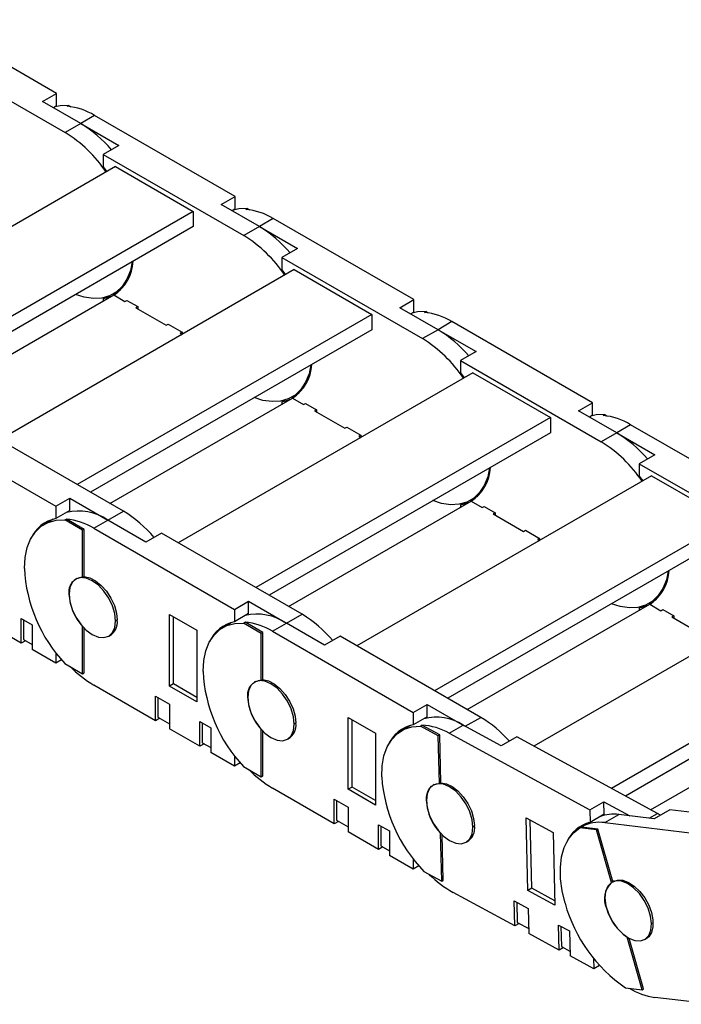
# Model space of a CAD drawing. Header units: inches. Extents: x 0 to 66, y 0 to 51.
# Tile 8 of 10: x 53.5 to 58.3, y 34.7 to 41.7. Entities that reach past the tile are written whole.
import ezdxf

# ---------------------------------------------------------------- set-up
doc = ezdxf.new("R2010")
doc.units = ezdxf.units.IN
doc.header["$LTSCALE"] = 6
doc.header["$MEASUREMENT"] = 0

msp = doc.modelspace()

# ---------------------------------------------------------------- linework, layer by layer
for p, q in [((53.79, 41.2179), (52.7823, 41.7997)), ((52.8435, 41.52), (53.8513, 40.9383)), ((53.6898, 41.1601), (53.79, 41.2179)), ((53.79, 41.1292), (53.79, 41.2179)), ((53.9626, 41.0026), (53.6898, 41.1601)), ((53.79, 41.1292), (53.7667, 41.1157)), ((53.8655, 41.1261), (53.8766, 41.1325)), ((53.8766, 41.1325), (53.8928, 41.1232)), ((54.0628, 41.0604), (53.9626, 41.0026)), ((55.0706, 40.4786), (54.0628, 41.0604)), ((53.9626, 41.0026), (53.8513, 40.9383)), ((53.9626, 41.0026), (54.2354, 40.8451)), ((54.2354, 40.8451), (54.1241, 40.7808)), ((54.1241, 40.7808), (54.1241, 40.692)), ((54.1241, 40.7808), (55.1319, 40.199)), ((54.2131, 40.6939), (52.1002, 39.4742)), ((54.1241, 40.692), (54.1491, 40.657)), ((54.2131, 40.6939), (54.7699, 40.3725)), ((54.9704, 40.4208), (55.0706, 40.4786)), ((55.0706, 40.3899), (55.0706, 40.4786)), ((55.2432, 40.2633), (54.9704, 40.4208)), ((55.1461, 40.3868), (55.1572, 40.3933)), ((55.1572, 40.3933), (55.1734, 40.3839)), ((54.7699, 40.3725), (52.657, 39.1528)), ((54.7699, 40.3725), (54.7699, 40.2632)), ((55.0706, 40.3899), (55.0473, 40.3764)), ((55.3434, 40.3211), (55.2432, 40.2633)), ((56.3512, 39.7394), (55.3434, 40.3211)), ((54.7699, 40.2632), (52.7517, 39.0981)), ((55.2432, 40.2633), (55.1319, 40.199)), ((55.2432, 40.2633), (55.516, 40.1058)), ((55.516, 40.1058), (55.4047, 40.0415)), ((55.4047, 40.0415), (55.4047, 39.9528)), ((55.4047, 40.0415), (56.4124, 39.4597)), ((55.4937, 39.9547), (53.3808, 38.7349)), ((55.4047, 39.9528), (55.4297, 39.9178)), ((55.4937, 39.9547), (56.0505, 39.6333)), ((52.891, 39.0177), (54.1993, 39.773)), ((54.1482, 39.7583), (54.1241, 39.7444)), ((54.1957, 39.779), (54.248, 39.8092)), ((54.1993, 39.773), (54.28, 39.7263)), ((54.1241, 39.7444), (54.1241, 39.7296)), ((54.28, 39.7263), (54.2939, 39.7344)), ((54.2939, 39.7344), (54.3719, 39.6894)), ((54.2939, 39.7344), (54.2939, 39.7344)), ((54.3718, 39.6894), (54.3579, 39.6814)), ((54.3719, 39.6894), (54.3719, 39.6733)), ((56.251, 39.6815), (56.3512, 39.7394)), ((56.3512, 39.6506), (56.3512, 39.7394)), ((56.0505, 39.6333), (53.9376, 38.4135)), ((54.3579, 39.6814), (54.5751, 39.556)), ((56.0505, 39.6333), (56.0505, 39.524)), ((56.5238, 39.524), (56.251, 39.6815)), ((56.3512, 39.6506), (56.3278, 39.6371)), ((56.4267, 39.6476), (56.4378, 39.654)), ((56.4378, 39.654), (56.454, 39.6447)), ((54.5751, 39.556), (54.589, 39.564)), ((54.589, 39.564), (54.6892, 39.5062)), ((54.589, 39.564), (54.589, 39.564)), ((56.624, 39.5819), (56.5238, 39.524)), ((57.6318, 39.0001), (56.624, 39.5819)), ((56.0505, 39.524), (54.0322, 38.3589)), ((54.6892, 39.5062), (54.6753, 39.4982)), ((54.6753, 39.4982), (54.6891, 39.4902)), ((54.6892, 39.5062), (54.6892, 39.4903)), ((56.5238, 39.524), (56.4124, 39.4597)), ((56.5238, 39.524), (56.7966, 39.3665)), ((56.7966, 39.3665), (56.6853, 39.3022)), ((56.6853, 39.3022), (56.6853, 39.2135)), ((56.6853, 39.3022), (57.693, 38.7205)), ((56.7743, 39.2154), (54.6614, 37.9957)), ((56.6853, 39.2135), (56.7103, 39.1785)), ((56.7743, 39.2154), (57.331, 38.894)), ((55.4763, 39.0397), (55.5286, 39.0699)), ((54.1716, 38.2784), (55.4798, 39.0337)), ((55.4287, 39.019), (55.4047, 39.0051)), ((55.4047, 39.0051), (55.4047, 38.9903)), ((55.4798, 39.0337), (55.5606, 38.9871)), ((55.5606, 38.9871), (55.5745, 38.9951)), ((55.5745, 38.9951), (55.6524, 38.9501)), ((55.5745, 38.9951), (55.5745, 38.9951)), ((57.5316, 38.9423), (57.6318, 39.0001)), ((57.6318, 38.9114), (57.6318, 39.0001)), ((55.6524, 38.9501), (55.6385, 38.9421)), ((55.6385, 38.9421), (55.8557, 38.8167)), ((55.6524, 38.9501), (55.6524, 38.9341)), ((57.8044, 38.7848), (57.5316, 38.9423)), ((57.6318, 38.9114), (57.6084, 38.8979)), ((57.7073, 38.9083), (57.7184, 38.9147)), ((57.7184, 38.9147), (57.7346, 38.9054)), ((52.7767, 38.8394), (53.7845, 38.2576)), ((57.331, 38.894), (55.2182, 37.6742)), ((57.331, 38.894), (57.331, 38.7847)), ((57.9046, 38.8426), (57.8044, 38.7848)), ((58.9124, 38.2608), (57.9046, 38.8426)), ((54.2689, 38.2223), (53.2611, 38.804)), ((57.331, 38.7847), (55.3128, 37.6196)), ((55.8557, 38.8167), (55.8696, 38.8248)), ((55.8696, 38.8248), (55.9698, 38.7669)), ((55.8696, 38.8247), (55.8696, 38.8248)), ((57.8044, 38.7848), (57.693, 38.7205)), ((57.8044, 38.7848), (58.0772, 38.6273)), ((55.9698, 38.7669), (55.9559, 38.7589)), ((55.9559, 38.7589), (55.9697, 38.7509)), ((55.9698, 38.7669), (55.9698, 38.751)), ((58.0772, 38.6273), (57.9659, 38.563)), ((57.9659, 38.563), (57.9659, 38.4742)), ((57.9659, 38.563), (58.9736, 37.9812)), ((58.0549, 38.4761), (55.942, 37.2564)), ((57.9659, 38.4742), (57.9909, 38.4392)), ((58.0549, 38.4761), (58.6116, 38.1547)), ((53.7845, 38.2576), (53.8847, 38.3155)), ((53.8847, 38.2267), (53.8847, 38.3155)), ((53.8847, 38.3155), (54.1575, 38.158)), ((55.4521, 37.5392), (56.7604, 38.2944)), ((56.7093, 38.2797), (56.6853, 38.2658)), ((56.7569, 38.3005), (56.8091, 38.3306)), ((56.7604, 38.2944), (56.8412, 38.2478)), ((53.7845, 38.2576), (53.7845, 38.1689)), ((53.8847, 38.2267), (53.7845, 38.1689)), ((54.1575, 38.158), (54.2689, 38.2223)), ((56.6853, 38.2658), (56.6853, 38.251)), ((56.8412, 38.2478), (56.8551, 38.2558)), ((56.8551, 38.2559), (56.933, 38.2109)), ((56.8551, 38.2558), (56.8551, 38.2559)), ((56.933, 38.2109), (56.9191, 38.2028)), ((56.9191, 38.2028), (57.1363, 38.0775)), ((56.933, 38.2109), (56.933, 38.1948)), ((53.7651, 38.1644), (53.7017, 38.1278)), ((53.8488, 38.1594), (53.8599, 38.1658)), ((53.9765, 38.0857), (53.8488, 38.1594)), ((53.9877, 38.0921), (53.8599, 38.1658)), ((54.0573, 38.1001), (54.1575, 38.158)), ((54.4303, 38.0005), (54.1575, 38.158)), ((58.6116, 38.1547), (56.4988, 36.935)), ((53.9877, 38.0921), (53.9765, 38.0857)), ((53.9765, 37.747), (53.9765, 38.0857)), ((53.9877, 37.7534), (53.9877, 38.0921)), ((54.0573, 38.1001), (55.065, 37.5184)), ((54.5417, 38.0648), (54.4303, 38.0005)), ((55.5494, 37.483), (54.5417, 38.0648)), ((57.1363, 38.0775), (57.1502, 38.0855)), ((57.1502, 38.0855), (57.2504, 38.0277)), ((57.1502, 38.0855), (57.1502, 38.0855)), ((58.6116, 38.0454), (56.5934, 36.8803)), ((57.2504, 38.0277), (57.2364, 38.0196)), ((57.2364, 38.0196), (57.2503, 38.0117)), ((57.2504, 38.0277), (57.2504, 38.0117)), ((53.9349, 37.7396), (53.928, 37.7357)), ((53.9765, 37.747), (53.9877, 37.7534)), ((59.3223, 37.7561), (57.2104, 36.5369)), ((53.8788, 37.6277), (53.8791, 37.6279)), ((55.065, 37.5184), (55.1653, 37.5762)), ((55.1653, 37.4875), (55.1653, 37.5762)), ((55.1653, 37.5762), (55.4381, 37.4187)), ((58.0375, 37.5612), (58.0897, 37.5914)), ((55.065, 37.5184), (55.065, 37.4296)), ((56.7327, 36.7999), (58.041, 37.5552)), ((57.9899, 37.5405), (57.9659, 37.5266)), ((57.9659, 37.5266), (57.9659, 37.5118)), ((58.041, 37.5552), (58.1218, 37.5085)), ((58.1218, 37.5085), (58.1357, 37.5166)), ((58.1357, 37.5166), (58.2136, 37.4716)), ((58.1357, 37.5166), (58.1357, 37.5166)), ((53.5367, 37.4523), (53.6146, 37.4073)), ((53.5367, 37.2755), (53.5367, 37.4523)), ((53.5535, 37.4426), (53.5535, 37.3012)), ((54.2246, 37.4413), (54.2132, 37.4347)), ((54.6001, 36.967), (54.6001, 37.4813)), ((54.6001, 37.4813), (54.795, 37.3689)), ((54.628, 36.9831), (54.628, 37.4653)), ((55.1653, 37.4875), (55.065, 37.4296)), ((55.1294, 37.4201), (55.1405, 37.4266)), ((55.2683, 37.3528), (55.1405, 37.4266)), ((55.4381, 37.4187), (55.5494, 37.483)), ((59.8789, 37.4531), (57.7669, 36.2339)), ((58.2136, 37.4716), (58.1997, 37.4636)), ((58.1997, 37.4636), (58.4169, 37.3382)), ((58.2136, 37.4716), (58.2136, 37.4555)), ((53.5367, 37.2755), (53.3196, 37.4009)), ((53.6146, 37.4073), (53.6146, 37.2305)), ((53.9768, 37.3957), (53.9765, 37.3956)), ((53.9765, 37.0569), (53.9765, 37.3956)), ((53.9877, 37.0634), (53.9877, 37.3842)), ((54.795, 37.3689), (54.795, 36.8545)), ((55.0456, 37.4251), (54.9823, 37.3885)), ((55.2571, 37.3464), (55.1294, 37.4201)), ((55.3379, 37.3609), (55.4381, 37.4187)), ((55.3379, 37.3609), (56.3456, 36.7791)), ((55.7109, 37.2612), (55.4381, 37.4187)), ((53.5673, 37.2932), (53.5367, 37.2755)), ((53.5535, 37.3012), (53.6146, 37.2659)), ((54.1642, 37.3265), (54.1822, 37.3369)), ((55.2683, 37.3528), (55.2571, 37.3464)), ((55.2571, 37.0077), (55.2571, 37.3464)), ((55.2683, 37.0142), (55.2683, 37.3528)), ((55.8223, 37.3255), (55.7109, 37.2612)), ((56.83, 36.7437), (55.8223, 37.3255)), ((59.8816, 37.3423), (57.8671, 36.1793)), ((53.7845, 37.1325), (53.6146, 37.2305)), ((53.7845, 37.2077), (53.7845, 37.1325)), ((53.8259, 37.1564), (53.7845, 37.1325)), ((53.8488, 37.1307), (53.9765, 37.0569)), ((53.9765, 37.0569), (53.9877, 37.0634)), ((55.2571, 37.0077), (55.2683, 37.0142)), ((54.4999, 36.7194), (54.0573, 36.975)), ((54.628, 36.9831), (54.6001, 36.967)), ((54.795, 36.8545), (54.6001, 36.967)), ((54.795, 36.8866), (54.628, 36.9831)), ((55.2155, 37.0004), (55.2086, 36.9964)), ((54.4999, 36.8963), (54.6001, 36.8384)), ((54.4999, 36.7194), (54.4999, 36.8963)), ((54.5167, 36.8866), (54.5167, 36.7452)), ((55.1594, 36.8884), (55.1597, 36.8886)), ((54.6001, 36.8384), (54.6001, 36.6616)), ((56.3456, 36.7791), (56.4459, 36.8369)), ((56.4459, 36.7482), (56.4459, 36.8369)), ((56.4459, 36.8369), (56.7118, 36.6834)), ((58.047, 36.0813), (59.331, 36.8225)), ((54.5306, 36.7371), (54.4999, 36.7194)), ((54.5167, 36.7452), (54.6001, 36.697)), ((55.8807, 36.2277), (55.8807, 36.7421)), ((55.8807, 36.7421), (56.0756, 36.6296)), ((55.9086, 36.2438), (55.9086, 36.726)), ((56.3456, 36.7791), (56.3456, 36.6903)), ((56.4459, 36.7482), (56.3456, 36.6903)), ((56.7189, 36.6796), (56.83, 36.7437)), ((54.8173, 36.5362), (54.6001, 36.6616)), ((54.8173, 36.713), (54.8952, 36.668)), ((54.8173, 36.5362), (54.8173, 36.713)), ((54.834, 36.7034), (54.834, 36.562)), ((54.8952, 36.668), (54.8952, 36.4912)), ((55.2573, 36.6565), (55.2571, 36.6563)), ((55.2571, 36.3177), (55.2571, 36.6563)), ((55.5052, 36.702), (55.4938, 36.6954)), ((56.3262, 36.6859), (56.2629, 36.6493)), ((56.3974, 36.6814), (56.4085, 36.6879)), ((56.5251, 36.6119), (56.3974, 36.6814)), ((56.5362, 36.6184), (56.4085, 36.6879)), ((56.6046, 36.6294), (56.7048, 36.6872)), ((56.9775, 36.5387), (56.7048, 36.6872)), ((55.2683, 36.3241), (55.2683, 36.6449)), ((55.4448, 36.5873), (55.4628, 36.5976)), ((56.0756, 36.6296), (56.0756, 36.1152)), ((56.5362, 36.6184), (56.5251, 36.6119)), ((56.5334, 36.2686), (56.5251, 36.6119)), ((56.5446, 36.275), (56.5362, 36.6184)), ((56.6046, 36.6294), (57.612, 36.0809)), ((57.0889, 36.603), (56.9775, 36.5387)), ((58.0963, 36.0545), (57.0889, 36.603)), ((54.8479, 36.5539), (54.8173, 36.5362)), ((54.834, 36.562), (54.8952, 36.5266)), ((55.065, 36.3932), (54.8952, 36.4912)), ((55.065, 36.4684), (55.065, 36.3932)), ((55.1065, 36.4172), (55.065, 36.3932)), ((55.1294, 36.3914), (55.2571, 36.3177)), ((55.2571, 36.3177), (55.2683, 36.3241)), ((55.7805, 35.9802), (55.3379, 36.2357)), ((55.9086, 36.2438), (55.8807, 36.2277)), ((56.0756, 36.1152), (55.8807, 36.2277)), ((56.0756, 36.1474), (55.9086, 36.2438)), ((56.496, 36.2611), (56.4892, 36.2572)), ((56.5334, 36.2686), (56.5446, 36.275)), ((55.7805, 36.157), (55.8807, 36.0991)), ((55.7805, 35.9802), (55.7805, 36.157)), ((55.7973, 36.1473), (55.7973, 36.0059)), ((55.8807, 36.0991), (55.8807, 35.9223)), ((56.4401, 36.1437), (56.4403, 36.1438)), ((57.612, 36.0809), (57.7122, 36.1387)), ((57.7144, 36.0488), (57.7122, 36.1387)), ((57.7122, 36.1387), (57.8992, 36.0369)), ((57.1674, 35.5028), (57.1548, 36.0243)), ((57.1548, 36.0243), (57.3496, 35.9182)), ((57.612, 36.0809), (57.6142, 35.9909)), ((57.7144, 36.0488), (57.6142, 35.9909)), ((57.7193, 35.9887), (57.8195, 36.0465)), ((58.0732, 36.0159), (57.8195, 36.0465)), ((58.0369, 36.0203), (58.0963, 36.0545)), ((58.1846, 36.0802), (58.0732, 36.0159)), ((58.1183, 36.042), (58.0963, 36.0545)), ((59.0525, 35.9756), (58.1846, 36.0802)), ((55.8112, 35.9979), (55.7805, 35.9802)), ((55.7973, 36.0059), (55.8807, 35.9577)), ((56.0979, 35.9738), (56.1758, 35.9288)), ((56.0979, 35.797), (56.0979, 35.9738)), ((56.1146, 35.9641), (56.1146, 35.8227)), ((56.7858, 35.9628), (56.7744, 35.9562)), ((57.1953, 35.5189), (57.1834, 36.0087)), ((57.54, 35.9506), (57.5512, 35.9571)), ((57.6588, 35.9363), (57.54, 35.9506)), ((57.67, 35.9427), (57.5512, 35.9571)), ((57.6063, 35.9889), (57.5541, 35.9588)), ((57.67, 35.9427), (57.6588, 35.9363)), ((57.7778, 35.5656), (57.67, 35.9427)), ((57.7193, 35.9887), (58.6564, 35.8757)), ((56.0979, 35.797), (55.8807, 35.9223)), ((56.1758, 35.9288), (56.1758, 35.752)), ((56.5423, 35.9125), (56.5421, 35.9123)), ((56.5504, 35.569), (56.5421, 35.9123)), ((56.5615, 35.5754), (56.5536, 35.9009)), ((57.3496, 35.9182), (57.3622, 35.3968)), ((57.7667, 35.5591), (57.6588, 35.9363)), ((56.1285, 35.8147), (56.0979, 35.797)), ((56.1146, 35.8227), (56.1758, 35.7874)), ((56.7254, 35.848), (56.7434, 35.8584)), ((56.3456, 35.6539), (56.1758, 35.752)), ((56.3456, 35.7291), (56.3456, 35.6539)), ((56.3871, 35.6779), (56.3456, 35.6539)), ((56.4227, 35.6385), (56.5504, 35.569)), ((56.5504, 35.569), (56.5615, 35.5754)), ((57.7667, 35.5591), (57.7778, 35.5656)), ((57.7872, 35.5706), (57.7693, 35.5602)), ((57.0748, 35.2478), (56.6323, 35.4887)), ((57.1953, 35.5189), (57.1674, 35.5028)), ((57.3622, 35.3968), (57.1674, 35.5028)), ((57.3614, 35.4284), (57.1953, 35.5189)), ((57.0704, 35.427), (57.1706, 35.3725)), ((57.0748, 35.2478), (57.0704, 35.427)), ((57.0876, 35.4176), (57.0911, 35.2737)), ((57.1706, 35.3725), (57.1749, 35.1932)), ((57.7318, 35.3744), (57.732, 35.3745)), ((57.1058, 35.2657), (57.0748, 35.2478)), ((57.0911, 35.2737), (57.1741, 35.2285)), ((57.3876, 35.2543), (57.4656, 35.2119)), ((57.392, 35.0751), (57.3876, 35.2543)), ((57.4049, 35.2449), (57.4084, 35.101)), ((58.0658, 35.2713), (58.0544, 35.2647)), ((57.392, 35.0751), (57.1749, 35.1932)), ((57.4656, 35.2119), (57.4699, 35.0326)), ((57.8789, 35.1679), (57.8786, 35.1677)), ((57.9865, 34.7906), (57.8786, 35.1677)), ((57.4084, 35.101), (57.469, 35.0679)), ((57.9976, 34.797), (57.8941, 35.159)), ((58.0055, 35.1511), (58.0234, 35.1614)), ((57.4231, 35.093), (57.392, 35.0751)), ((57.6397, 34.9402), (57.4699, 35.0326)), ((57.6378, 35.0166), (57.6397, 34.9402)), ((57.6817, 34.9645), (57.6397, 34.9402)), ((57.8677, 34.8049), (57.9865, 34.7906)), ((57.9865, 34.7906), (57.9976, 34.797)), ((58.4893, 34.6859), (58.0777, 34.7355))]:
    msp.add_line(p, q)
at = {"flags": 128}
for points in [[(53.8766, 41.1325), (53.8147, 41.1302), (53.7771, 41.1217)], [(55.1572, 40.3933), (55.0953, 40.391), (55.0577, 40.3824)], [(54.3326, 40.0108), (54.3187, 39.9474), (54.2944, 39.8862), (54.2611, 39.8349), (54.2195, 39.7947), (54.1703, 39.7664), (54.1147, 39.7504), (54.0537, 39.7471), (53.9885, 39.7567), (53.9266, 39.7764)], [(54.1817, 39.7629), (54.1724, 39.7587), (54.1241, 39.7444)], [(56.4378, 39.654), (56.3758, 39.6517), (56.3383, 39.6432)], [(55.6132, 39.2715), (55.5993, 39.2081), (55.575, 39.1469), (55.5417, 39.0957), (55.5, 39.0555), (55.4509, 39.0271), (55.3952, 39.0111), (55.3342, 39.0079), (55.2691, 39.0174), (55.2072, 39.0371)], [(55.4623, 39.0236), (55.453, 39.0195), (55.4047, 39.0051)], [(57.7184, 38.9147), (57.6564, 38.9124), (57.6189, 38.9039)], [(56.8938, 38.5322), (56.8799, 38.4688), (56.8556, 38.4076), (56.8223, 38.3564), (56.7806, 38.3162), (56.7315, 38.2878), (56.6758, 38.2718), (56.6148, 38.2686), (56.5497, 38.2781), (56.4878, 38.2979)], [(56.7429, 38.2843), (56.7336, 38.2802), (56.6853, 38.2658)], [(53.559, 37.8124), (53.564, 37.8903), (53.5791, 37.9608), (53.6039, 38.0223), (53.6378, 38.0737), (53.6802, 38.1138), (53.7303, 38.1418), (53.7868, 38.1571), (53.8488, 38.1594)], [(58.1743, 37.793), (58.1605, 37.7295), (58.1362, 37.6684), (58.1029, 37.6171), (58.0612, 37.5769), (58.0121, 37.5486), (57.9564, 37.5326), (57.8954, 37.5293), (57.8303, 37.5389), (57.7684, 37.5586)], [(54.2132, 37.4347), (54.2075, 37.4879), (54.1908, 37.5441), (54.1643, 37.5993), (54.1297, 37.65), (54.0894, 37.6925), (54.0461, 37.724), (54.0029, 37.7424), (53.9626, 37.7464), (53.928, 37.7357), (53.9015, 37.7111), (53.8848, 37.6742), (53.8791, 37.6276)], [(53.9877, 37.7534), (54.0275, 37.7449), (54.0691, 37.7234), (54.1101, 37.6904), (54.1477, 37.6479), (54.1797, 37.5986), (54.2041, 37.5454), (54.2194, 37.4918), (54.2246, 37.441)], [(53.8791, 37.6276), (53.8848, 37.5743), (53.9015, 37.5182), (53.928, 37.4629), (53.9626, 37.4123), (54.0029, 37.3698), (54.0461, 37.3382), (54.0894, 37.3199), (54.1297, 37.3159), (54.1643, 37.3266), (54.1908, 37.3512), (54.2075, 37.3881), (54.2132, 37.4347)], [(58.0235, 37.5451), (58.0141, 37.5409), (57.9659, 37.5266)], [(54.8396, 37.0731), (54.8446, 37.151), (54.8597, 37.2215), (54.8844, 37.2831), (54.9184, 37.3344), (54.9608, 37.3745), (55.0108, 37.4025), (55.0674, 37.4178), (55.1294, 37.4201)], [(55.4938, 36.6954), (55.4881, 36.7486), (55.4714, 36.8048), (55.4448, 36.8601), (55.4102, 36.9107), (55.37, 36.9532), (55.3267, 36.9847), (55.2835, 37.0031), (55.2432, 37.0071), (55.2086, 36.9964), (55.1821, 36.9718), (55.1654, 36.9349), (55.1597, 36.8883)], [(55.2683, 37.0142), (55.3081, 37.0056), (55.3497, 36.9842), (55.3906, 36.9512), (55.4283, 36.9087), (55.4603, 36.8593), (55.4847, 36.8061), (55.5, 36.7525), (55.5052, 36.7017)], [(55.1597, 36.8883), (55.1654, 36.8351), (55.1821, 36.7789), (55.2086, 36.7237), (55.2432, 36.673), (55.2835, 36.6305), (55.3267, 36.599), (55.37, 36.5806), (55.4102, 36.5766), (55.4448, 36.5873), (55.4714, 36.6119), (55.4881, 36.6488), (55.4938, 36.6954)], [(56.1203, 36.3177), (56.1234, 36.397), (56.1365, 36.469), (56.1594, 36.5324), (56.1916, 36.5859), (56.2324, 36.6283), (56.281, 36.6587), (56.3364, 36.6766), (56.3974, 36.6814)], [(56.4401, 36.1437), (56.4411, 36.1706), (56.4455, 36.1951), (56.4532, 36.2168), (56.464, 36.2351), (56.4778, 36.2496), (56.4941, 36.2602), (56.5128, 36.2666), (56.5334, 36.2686)], [(56.7744, 35.9562), (56.7687, 36.0094), (56.752, 36.0655), (56.7254, 36.1208), (56.6908, 36.1714), (56.6505, 36.2139), (56.6073, 36.2455), (56.5641, 36.2639), (56.5238, 36.2678), (56.4892, 36.2572), (56.4627, 36.2325), (56.446, 36.1957), (56.4403, 36.149)], [(56.5446, 36.275), (56.584, 36.268), (56.6256, 36.2479), (56.6667, 36.2162), (56.7048, 36.1746), (56.7376, 36.1259), (56.7629, 36.073), (56.7793, 36.0192), (56.7857, 35.968)], [(56.4403, 36.149), (56.446, 36.0958), (56.4627, 36.0397), (56.4892, 35.9844), (56.5238, 35.9338), (56.5641, 35.8912), (56.6073, 35.8597), (56.6505, 35.8413), (56.6908, 35.8373), (56.7254, 35.848), (56.752, 35.8726), (56.7687, 35.9095), (56.7744, 35.9562)], [(57.4344, 35.4102), (57.4133, 35.4997), (57.4021, 35.5862), (57.401, 35.6679), (57.4099, 35.7431), (57.4288, 35.8103), (57.4572, 35.8681), (57.4946, 35.9152), (57.54, 35.9506)], [(58.0544, 35.2647), (58.0474, 35.3184), (58.0296, 35.3747), (58.0021, 35.4296), (57.9668, 35.4795), (57.926, 35.521), (57.8826, 35.5512), (57.8396, 35.568), (57.7998, 35.5704), (57.766, 35.5582), (57.7404, 35.5321), (57.7249, 35.4941), (57.7204, 35.4465)], [(57.7778, 35.5656), (57.8103, 35.5772), (57.8482, 35.5754), (57.8892, 35.5604), (57.9308, 35.533), (57.9704, 35.495), (58.0056, 35.4488), (58.034, 35.3971), (58.0541, 35.3433)], [(57.7204, 35.4465), (57.7273, 35.3928), (57.7452, 35.3366), (57.7727, 35.2816), (57.808, 35.2317), (57.8488, 35.1903), (57.8921, 35.1601), (57.9352, 35.1432), (57.975, 35.1408), (58.0088, 35.1531), (58.0344, 35.1791), (58.0499, 35.2172), (58.0544, 35.2647)], [(58.0541, 35.3433), (58.0645, 35.2907), (58.0646, 35.2425), (58.0543, 35.2017), (58.0344, 35.1709), (58.0098, 35.1535)]]:
    msp.add_lwpolyline(points, dxfattribs=at)
for centre, radius, start, end in [((53.8219, 40.6659), 0.4622, 58.5838, 84.58733), ((53.5036, 40.2415), 0.8888, 40.15915, 58.90196), ((53.3464, 40.1209), 0.9607, 33.75501, 58.29665), ((55.1025, 39.9267), 0.4622, 58.5838, 84.58733), ((54.7841, 39.5022), 0.8888, 40.15915, 58.90196), ((54.627, 39.3816), 0.9607, 33.75501, 58.29665), ((54.0274, 40.0327), 0.3124, 303.47858, 356.67277), ((56.3831, 39.1874), 0.4622, 58.5838, 84.58733), ((56.0647, 38.7629), 0.8888, 40.15915, 58.90196), ((55.9076, 38.6424), 0.9607, 33.75501, 58.29665), ((55.308, 39.2935), 0.3124, 303.47858, 356.67277), ((57.6637, 38.4481), 0.4622, 58.5838, 84.58733), ((57.3453, 38.0237), 0.8888, 40.15915, 58.90196), ((57.1881, 37.9031), 0.9607, 33.75501, 58.29665), ((56.5885, 38.5542), 0.3124, 303.47858, 356.67277), ((53.9474, 37.8518), 0.3714, 55.54613, 103.51453), ((53.8098, 37.4612), 0.8888, 40.15915, 58.90196), ((53.8346, 37.9229), 0.251, 101.51887, 156.03132), ((53.8163, 37.7057), 0.4622, 58.5838, 84.58733), ((54.6295, 37.8651), 1.0718, 182.81885, 223.25001), ((57.8691, 37.8149), 0.3124, 303.47858, 356.67277), ((53.9785, 37.6457), 0.1013, 91.13175, 190.22275), ((54.2461, 37.6457), 0.3677, 182.80235, 222.85896), ((54.1141, 37.4263), 0.1115, 299.25952, 7.55448), ((55.1152, 37.1836), 0.251, 101.51887, 156.03132), ((55.0969, 36.9664), 0.4622, 58.5838, 84.58733), ((55.228, 37.1125), 0.3714, 55.54613, 103.51453), ((55.0904, 36.7219), 0.8888, 40.15915, 58.90196), ((54.4818, 37.6906), 0.832, 224.39353, 239.32092), ((55.9101, 37.1258), 1.0718, 182.81885, 223.25001), ((55.2591, 36.9064), 0.1013, 91.13175, 190.22275), ((55.5266, 36.9064), 0.3677, 182.80235, 222.85896), ((56.5091, 36.3847), 0.3604, 57.09267, 104.0124), ((56.3766, 35.9902), 0.8794, 41.446, 58.96014), ((55.3946, 36.687), 0.1115, 299.25952, 7.55448), ((56.3958, 36.4444), 0.251, 101.51887, 156.03131), ((56.384, 36.248), 0.4406, 59.9547, 86.81114), ((55.7624, 36.9513), 0.832, 224.39353, 239.32092), ((57.2013, 36.3921), 1.0835, 183.93331, 224.06351), ((56.811, 36.1691), 0.3718, 183.92145, 223.67086), ((57.7813, 35.7806), 0.2687, 81.81235, 111.50073), ((56.6726, 35.9498), 0.1145, 299.90436, 9.14246), ((57.6773, 35.7459), 0.253, 104.45602, 155.86291), ((57.681, 35.7292), 0.2622, 81.6021, 119.67915), ((57.0261, 36.1905), 0.8047, 225.35904, 240.70303), ((57.879, 35.4422), 0.1621, 133.8484, 204.75517), ((58.4822, 35.7026), 1.0879, 195.5882, 235.60677), ((58.0928, 35.4754), 0.3748, 195.63242, 235.15972), ((58.1482, 35.2161), 0.4858, 238.57451, 261.66005)]:
    msp.add_arc(centre, radius, start, end)

doc.saveas('drawing.dxf')
